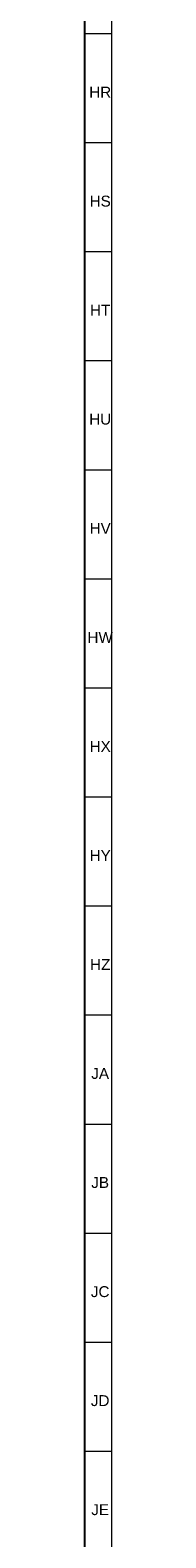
# Model space of a CAD drawing. Header units: millimetres. Extents: x -34 to 6620, y -230 to 4700.
# Tile 176 of 216: x 6613 to 6618, y 274 to 551. Entities that reach past the tile are written whole.
import ezdxf

# ---------------------------------------------------------------- set-up
doc = ezdxf.new("R2010")
doc.units = ezdxf.units.MM
doc.layers.add('1', color=7, linetype='Continuous', true_color=0xffffff)
doc.styles.add('Arial Unicode MS', font='Arial Unicode MS')

msp = doc.modelspace()

# ---------------------------------------------------------------- linework, layer by layer
at = {"layer": '1', "color": 3, "linetype": 'Continuous', "lineweight": 18}
msp.add_line((6618, 4698), (6618, 2), dxfattribs=at)
at = {"layer": '1', "color": 7, "linetype": 'Continuous', "lineweight": 25}
msp.add_line((6613, 4693), (6613, 7), dxfattribs=at)
at = {"layer": '1', "color": 3, "linetype": 'Continuous', "lineweight": 13}
for p, q in [((6613, 550), (6618, 550)), ((6613, 530), (6618, 530)), ((6613, 510), (6618, 510)), ((6613, 490), (6618, 490)), ((6613, 470), (6618, 470)), ((6613, 450), (6618, 450)), ((6613, 430), (6618, 430)), ((6613, 410), (6618, 410)), ((6613, 390), (6618, 390)), ((6613, 370), (6618, 370)), ((6613, 350), (6618, 350)), ((6613, 330), (6618, 330)), ((6613, 310), (6618, 310)), ((6613, 290), (6618, 290))]:
    msp.add_line(p, q, dxfattribs=at)

# ---------------------------------------------------------------- texts
at = {"layer": '1', "color": 3, "linetype": 'Continuous', "lineweight": 13, "char_height": 2, "attachment_point": 7, "line_spacing_factor": 1.069626, "style": 'Arial Unicode MS'}
for s, insert in [('\\W1.0000;HR', (6613.882, 538.243)), ('\\W1.0000;HS', (6613.959, 518.226)), ('\\W1.0000;HT', (6614.038, 498.243)), ('\\W1.0000;HU', (6613.882, 478.243)), ('\\W1.0000;HV', (6613.959, 458.243)), ('\\W1.0000;HW', (6613.573, 438.243)), ('\\W1.0000;HX', (6613.959, 418.243)), ('\\W1.0000;HY', (6613.959, 398.243)), ('\\W1.0000;HZ', (6614.038, 378.243)), ('\\W1.0000;JA', (6614.27, 358.243)), ('\\W1.0000;JB', (6614.27, 338.243)), ('\\W1.0000;JC', (6614.193, 318.226)), ('\\W1.0000;JD', (6614.193, 298.243)), ('\\W1.0000;JE', (6614.27, 278.243))]:
    msp.add_mtext(s, dxfattribs=dict(at, insert=insert))

doc.saveas('drawing.dxf')
